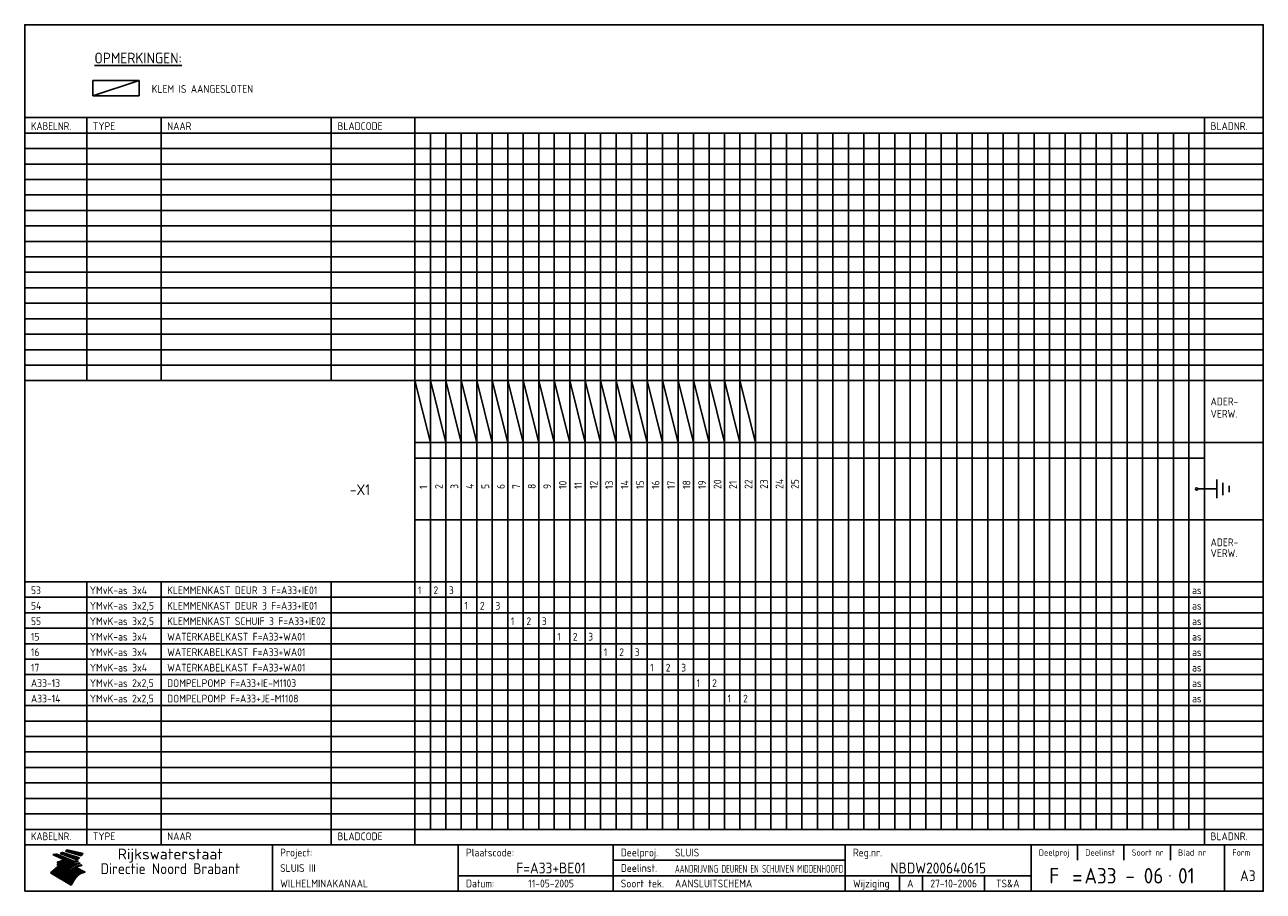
# Model space of a CAD drawing. Extents: x 10 to 410, y 10 to 290.
import ezdxf
from ezdxf.enums import TextEntityAlignment as Align

# ---------------------------------------------------------------- set-up
doc = ezdxf.new("R2010")
doc.units = 0
doc.header["$LTSCALE"] = 10
doc.header["$MEASUREMENT"] = 0
doc.layers.get('0').update_dxf_attribs({"linetype": 'CONTINUOUS'})
for name, color, linetype in [('0-25', 7, 'CONTINUOUS'), ('0-35', 2, 'CONTINUOUS'), ('0-50', 3, 'CONTINUOUS'), ('B-25', 7, 'CONTINUOUS'), ('B-35', 2, 'CONTINUOUS'), ('S-25', 7, 'CONTINUOUS'), ('S-35', 2, 'CONTINUOUS')]:
    doc.layers.add(name, color=color, linetype=linetype)
doc.styles.add('ISO', font='iso.shx')
doc.styles.get("Standard").update_dxf_attribs({"font": 'iso.shx'})

# ---------------------------------------------------------------- blocks, each defined once
blk = doc.blocks.new('rme15')
at = {"layer": '0-25'}
for p, q in [((410, 35), (10, 35)), ((410, 30), (10, 30)), ((350, 25), (350, 20)), ((365, 25), (365, 20)), ((380, 25), (380, 20)), ((200, 20), (275, 20)), ((150, 15), (335, 15)), ((292.5, 15), (292.5, 10)), ((300, 15), (300, 10)), ((320, 15), (320, 10))]:
    blk.add_line(p, q, dxfattribs=at)
at = {"layer": '0-25', "color": 7}
for p, q in [((19.1, 21.89), (25.12, 19)), ((19.1, 21.89), (25.12, 19)), ((19.17, 21.86), (20.7, 21.86)), ((19.29, 21.8), (20.83, 21.8)), ((19.4, 21.75), (20.96, 21.75)), ((19.52, 21.69), (21.09, 21.69)), ((19.64, 21.63), (21.22, 21.63)), ((19.74, 21.92), (20.56, 21.92)), ((19.75, 21.58), (21.36, 21.58)), ((19.87, 21.52), (21.49, 21.52)), ((19.99, 21.47), (21.62, 21.47)), ((20.11, 21.41), (21.75, 21.41)), ((20.22, 21.35), (21.88, 21.35)), ((20.25, 21.97), (20.43, 21.97)), ((20.34, 21.3), (22.02, 21.3)), ((20.38, 21.99), (26.02, 19.59)), ((20.38, 21.99), (26.02, 19.59)), ((20.46, 21.24), (22.15, 21.24)), ((20.57, 21.18), (22.28, 21.18)), ((20.69, 21.13), (22.41, 21.13)), ((20.81, 21.07), (22.55, 21.07)), ((20.92, 21.02), (22.68, 21.02)), ((21.04, 20.96), (22.81, 20.96)), ((21.16, 20.9), (22.94, 20.9)), ((21.27, 20.85), (23.07, 20.85)), ((21.39, 20.79), (23.21, 20.79)), ((21.47, 22.25), (26.83, 20.19)), ((21.47, 22.25), (26.83, 20.19)), ((21.49, 22.25), (23.07, 22.25)), ((21.51, 20.73), (23.34, 20.73)), ((21.6, 22.2), (23.25, 22.2)), ((21.63, 20.68), (23.47, 20.68)), ((21.65, 22.31), (22.89, 22.31)), ((21.74, 20.62), (23.6, 20.62)), ((21.75, 22.14), (23.42, 22.14)), ((21.8, 22.37), (22.71, 22.37)), ((21.86, 20.57), (23.73, 20.57)), ((21.9, 22.08), (23.6, 22.08)), ((21.94, 22.42), (22.53, 22.42)), ((21.98, 20.51), (23.87, 20.51)), ((22.04, 22.03), (23.78, 22.03)), ((22.06, 22.48), (22.36, 22.48)), ((22.09, 20.45), (24, 20.45)), ((22.18, 22.53), (27.65, 20.8)), ((22.18, 22.53), (27.65, 20.8)), ((22.19, 21.97), (23.96, 21.97)), ((22.21, 20.4), (24.13, 20.4)), ((22.33, 20.34), (24.26, 20.34)), ((22.34, 21.92), (24.13, 21.92)), ((22.37, 20), (23.08, 20)), ((22.44, 20.28), (24.4, 20.28)), ((22.48, 21.86), (24.31, 21.86)), ((22.49, 20.06), (23.04, 20.06)), ((22.56, 20.23), (24.53, 20.23)), ((22.61, 20.12), (22.93, 20.12)), ((22.63, 21.8), (24.49, 21.8)), ((22.68, 20.17), (24.66, 20.17)), ((22.71, 20.17), (22.82, 20.17)), ((23.11, 20.02), (22.77, 20.2)), ((23.11, 20.02), (22.77, 20.2)), ((22.78, 21.75), (24.67, 21.75)), ((22.79, 20.12), (24.79, 20.12)), ((22.91, 20.06), (24.92, 20.06)), ((22.92, 21.69), (24.85, 21.69)), ((23.03, 20), (25.06, 20)), ((23.07, 21.63), (25.02, 21.63)), ((23.14, 22.99), (28.22, 21.46)), ((23.14, 22.99), (28.22, 21.46)), ((23.15, 22.98), (25.33, 22.98)), ((23.22, 21.58), (25.2, 21.58)), ((23.23, 23.04), (25.09, 23.04)), ((23.32, 23.1), (24.84, 23.1)), ((23.34, 22.93), (25.57, 22.93)), ((23.36, 21.52), (25.38, 21.52)), ((23.4, 23.15), (24.6, 23.15)), ((23.49, 23.21), (24.36, 23.21)), ((23.51, 21.47), (25.56, 21.47)), ((23.52, 22.87), (25.81, 22.87)), ((23.57, 23.27), (24.12, 23.27)), ((23.64, 23.32), (23.87, 23.32)), ((23.66, 21.41), (25.74, 21.41)), ((23.7, 23.36), (28.82, 22.17)), ((23.7, 23.36), (28.82, 22.17)), ((23.71, 22.82), (26.06, 22.82)), ((23.8, 21.35), (25.91, 21.35)), ((23.9, 22.76), (26.3, 22.76)), ((23.95, 21.3), (26.09, 21.3)), ((24.09, 22.7), (26.54, 22.7)), ((24.09, 21.24), (26.27, 21.24)), ((24.24, 21.18), (26.45, 21.18)), ((24.27, 22.65), (26.78, 22.65)), ((24.39, 21.13), (26.62, 21.13)), ((24.46, 22.59), (27.03, 22.59)), ((24.53, 21.07), (26.8, 21.07)), ((24.65, 22.53), (27.27, 22.53)), ((24.68, 21.02), (26.98, 21.02)), ((24.83, 20.96), (27.16, 20.96)), ((24.84, 22.48), (27.51, 22.48)), ((24.97, 20.9), (27.34, 20.9)), ((25.02, 22.42), (27.75, 22.42)), ((25.12, 20.85), (27.51, 20.85)), ((25.21, 22.37), (28, 22.37)), ((25.27, 20.79), (27.63, 20.79)), ((25.4, 22.31), (28.24, 22.31)), ((25.41, 20.73), (27.57, 20.73)), ((25.56, 20.68), (27.51, 20.68)), ((25.58, 22.25), (28.48, 22.25)), ((25.71, 20.62), (27.44, 20.62)), ((25.77, 22.2), (28.72, 22.2)), ((25.85, 20.57), (27.37, 20.57)), ((25.96, 22.14), (28.79, 22.14)), ((26, 20.51), (27.29, 20.51)), ((26.15, 22.08), (28.75, 22.08)), ((26.15, 20.45), (27.22, 20.45)), ((26.29, 20.4), (27.14, 20.4)), ((26.33, 22.03), (28.71, 22.03)), ((26.44, 20.34), (27.06, 20.34)), ((26.52, 21.97), (28.66, 21.97)), ((26.59, 20.28), (26.97, 20.28)), ((26.71, 21.92), (28.62, 21.92)), ((26.73, 20.23), (26.89, 20.23)), ((26.9, 21.86), (28.57, 21.86)), ((27.08, 21.8), (28.52, 21.8)), ((27.27, 21.75), (28.48, 21.75)), ((27.46, 21.69), (28.43, 21.69)), ((27.65, 21.63), (28.38, 21.63)), ((27.83, 21.58), (28.33, 21.58)), ((28.02, 21.52), (28.28, 21.52)), ((28.21, 21.47), (28.22, 21.47)), ((20.58, 17.88), (18.3, 16)), ((20.58, 17.88), (18.3, 16)), ((24.94, 11.97), (18.3, 16)), ((24.94, 11.97), (18.3, 16)), ((18.31, 16.01), (20.96, 16.01)), ((18.38, 16.07), (21.46, 16.07)), ((18.45, 16.12), (21.88, 16.12)), ((18.52, 16.18), (22.15, 16.18)), ((18.59, 16.23), (22.38, 16.23)), ((18.65, 16.29), (22.58, 16.29)), ((18.72, 16.35), (22.75, 16.35)), ((18.79, 16.4), (22.91, 16.4)), ((18.86, 16.46), (20.6, 16.46)), ((18.93, 16.52), (20.6, 16.52)), ((18.99, 16.57), (20.6, 16.57)), ((19.06, 16.63), (20.6, 16.63)), ((19.13, 16.68), (20.6, 16.68)), ((19.2, 16.74), (20.6, 16.74)), ((19.27, 16.8), (20.6, 16.8)), ((19.33, 16.85), (21.07, 16.85)), ((19.4, 16.91), (21.55, 16.91)), ((19.47, 16.97), (21.88, 16.97)), ((19.54, 17.02), (22.13, 17.02)), ((19.61, 17.08), (22.34, 17.08)), ((19.67, 17.13), (20.6, 17.13)), ((19.74, 17.19), (20.6, 17.19)), ((19.81, 17.25), (20.6, 17.25)), ((19.88, 17.3), (20.6, 17.3)), ((19.95, 17.36), (20.6, 17.36)), ((20.01, 17.42), (20.6, 17.42)), ((20.08, 17.47), (20.93, 17.47)), ((20.15, 17.53), (21.26, 17.53)), ((20.22, 17.58), (21.51, 17.58)), ((20.29, 17.64), (21.72, 17.64)), ((20.35, 17.7), (21.9, 17.7)), ((20.42, 17.75), (22.07, 17.75)), ((20.49, 17.81), (22.22, 17.81)), ((20.56, 17.87), (22.36, 17.87)), ((20.6, 19.11), (20.58, 19.51)), ((20.6, 19.11), (20.58, 19.51)), ((20.58, 19.5), (22.09, 19.5)), ((20.58, 19.44), (21.95, 19.44)), ((20.59, 19.38), (21.79, 19.38)), ((20.59, 19.33), (21.62, 19.33)), ((20.59, 19.27), (21.42, 19.27)), ((20.6, 19.22), (21.2, 19.22)), ((20.6, 19.16), (20.93, 19.16)), ((20.6, 19.11), (20.69, 19.12)), ((20.6, 19.11), (20.69, 19.12)), ((20.6, 18.79), (20.77, 18.81)), ((20.6, 18.79), (20.77, 18.81)), ((20.6, 18.29), (20.6, 18.79)), ((20.6, 18.29), (20.6, 18.79)), ((20.6, 18.77), (22.46, 18.77)), ((20.6, 18.71), (22.33, 18.71)), ((20.6, 18.65), (22.19, 18.65)), ((20.6, 18.6), (22.04, 18.6)), ((20.6, 18.54), (21.87, 18.54)), ((20.6, 18.48), (21.68, 18.48)), ((20.6, 18.43), (21.46, 18.43)), ((20.6, 18.37), (21.21, 18.37)), ((20.6, 18.29), (20.88, 18.32)), ((20.6, 18.29), (20.88, 18.32)), ((20.6, 18.32), (20.87, 18.32)), ((20.6, 17.88), (20.86, 17.91)), ((20.6, 17.88), (20.86, 17.91)), ((20.6, 17.43), (20.97, 17.48)), ((20.6, 17.43), (20.97, 17.48)), ((20.6, 17.43), (20.6, 17.09)), ((20.6, 17.43), (20.6, 17.09)), ((20.6, 17.09), (21.26, 17.16)), ((20.6, 17.09), (21.26, 17.16)), ((20.6, 16.8), (21.37, 16.89)), ((20.6, 16.8), (21.37, 16.89)), ((20.6, 16.8), (20.6, 16.45)), ((20.6, 16.8), (20.6, 16.45)), ((20.6, 16.45), (21.56, 16.56)), ((20.6, 16.45), (21.56, 16.56)), ((20.6, 15.97), (21.67, 16.09)), ((20.6, 15.97), (21.67, 16.09)), ((20.7, 16.46), (23.06, 16.46)), ((20.9, 19.55), (22.23, 19.55)), ((20.9, 18.82), (22.59, 18.82)), ((20.98, 17.92), (22.5, 17.92)), ((21.02, 17.13), (22.53, 17.13)), ((21.19, 19.61), (22.35, 19.61)), ((21.2, 16.52), (23.2, 16.52)), ((21.32, 18.88), (22.71, 18.88)), ((21.32, 17.98), (22.62, 17.98)), ((21.42, 19.67), (22.47, 19.67)), ((21.47, 17.19), (22.7, 17.19)), ((21.59, 18.03), (22.74, 18.03)), ((21.61, 18.93), (22.82, 18.93)), ((21.62, 19.72), (22.59, 19.72)), ((21.72, 16.57), (23.32, 16.57)), ((21.77, 17.25), (22.85, 17.25)), ((21.8, 19.78), (22.69, 19.78)), ((21.8, 18.09), (22.85, 18.09)), ((21.84, 18.99), (22.92, 18.99)), ((21.96, 19.83), (22.79, 19.83)), ((21.99, 18.15), (22.95, 18.15)), ((22.01, 17.3), (22.99, 17.3)), ((22.03, 19.05), (23.03, 19.05)), ((22.1, 16.63), (23.44, 16.63)), ((22.11, 19.89), (22.89, 19.89)), ((22.16, 18.2), (23.05, 18.2)), ((22.21, 19.1), (23.12, 19.1)), ((22.21, 17.36), (23.12, 17.36)), ((22.24, 19.95), (22.99, 19.95)), ((22.31, 18.26), (23.15, 18.26)), ((22.36, 19.16), (23.22, 19.16)), ((22.38, 16.68), (23.56, 16.68)), ((22.39, 17.42), (23.24, 17.42)), ((22.45, 18.32), (23.24, 18.32)), ((22.51, 19.22), (23.3, 19.22)), ((22.56, 17.47), (23.36, 17.47)), ((22.59, 18.37), (23.33, 18.37)), ((22.6, 16.74), (23.66, 16.74)), ((22.64, 19.27), (23.39, 19.27)), ((22.71, 18.43), (23.42, 18.43)), ((22.71, 17.53), (23.47, 17.53)), ((22.77, 19.33), (23.47, 19.33)), ((22.79, 16.8), (23.77, 16.8)), ((22.83, 18.48), (23.5, 18.48)), ((22.84, 17.58), (23.57, 17.58)), ((22.89, 19.38), (23.55, 19.38)), ((22.94, 18.54), (23.58, 18.54)), ((22.96, 16.85), (23.86, 16.85)), ((22.97, 17.64), (23.67, 17.64)), ((23, 19.44), (23.63, 19.44)), ((23.04, 18.6), (23.66, 18.6)), ((23.1, 19.5), (23.72, 19.5)), ((23.1, 17.7), (23.77, 17.7)), ((23.12, 16.91), (23.96, 16.91)), ((23.14, 18.65), (23.74, 18.65)), ((23.15, 19.95), (25.19, 19.95)), ((23.21, 19.55), (23.8, 19.55)), ((23.21, 17.75), (23.86, 17.75)), ((23.21, 16.01), (28.9, 16.01)), ((23.24, 18.71), (23.82, 18.71)), ((23.26, 19.89), (25.32, 19.89)), ((23.26, 16.97), (24.05, 16.97)), ((23.3, 19.61), (23.88, 19.61)), ((23.32, 17.81), (23.95, 17.81)), ((23.33, 18.77), (23.91, 18.77)), ((23.37, 16.07), (29.08, 16.07)), ((23.38, 19.83), (25.45, 19.83)), ((23.39, 19.67), (23.81, 19.67)), ((23.39, 17.02), (24.14, 17.02)), ((23.42, 18.82), (23.99, 18.82)), ((23.42, 17.87), (24.03, 17.87)), ((23.45, 19.7), (23.58, 19.79)), ((23.45, 19.7), (23.58, 19.79)), ((23.48, 19.72), (23.7, 19.72)), ((23.5, 19.78), (25.58, 19.78)), ((23.51, 18.88), (24.07, 18.88)), ((23.51, 16.12), (29.27, 16.12)), ((23.52, 17.92), (24.11, 17.92)), ((23.52, 17.08), (24.22, 17.08)), ((23.54, 18.9), (24.3, 19.42)), ((23.54, 18.9), (24.3, 19.42)), ((23.56, 19.78), (23.59, 19.78)), ((23.56, 19.39), (23.9, 19.62)), ((23.56, 19.39), (23.9, 19.62)), ((23.58, 19.79), (23.9, 19.62)), ((23.58, 19.79), (23.9, 19.62)), ((23.59, 18.93), (24.15, 18.93)), ((23.61, 19.72), (25.72, 19.72)), ((23.62, 17.98), (24.2, 17.98)), ((23.63, 17.13), (24.3, 17.13)), ((23.65, 18.59), (24.62, 19.25)), ((23.65, 18.59), (24.62, 19.25)), ((29.41, 16.17), (23.65, 16.17)), ((23.67, 18.99), (24.23, 18.99)), ((23.71, 18.03), (24.28, 18.03)), ((23.73, 19.67), (25.85, 19.67)), ((23.75, 19.05), (24.32, 19.05)), ((23.75, 17.19), (24.38, 17.19)), ((23.77, 16.23), (29.47, 16.23)), ((23.79, 18.09), (24.36, 18.09)), ((23.83, 19.1), (24.4, 19.1)), ((23.85, 19.61), (25.98, 19.61)), ((23.85, 17.25), (24.46, 17.25)), ((23.88, 18.15), (24.44, 18.15)), ((23.89, 16.29), (29.36, 16.29)), ((23.92, 19.16), (24.48, 19.16)), ((23.94, 18.19), (25.23, 19.07)), ((23.94, 18.19), (25.23, 19.07)), ((23.95, 17.3), (24.55, 17.3)), ((23.96, 19.55), (25.96, 19.55)), ((23.96, 18.2), (24.53, 18.2)), ((24, 19.22), (24.56, 19.22)), ((24, 16.35), (29.24, 16.35)), ((24.04, 18.26), (24.61, 18.26)), ((24.05, 17.36), (24.63, 17.36)), ((24.06, 17.88), (25.34, 18.76)), ((24.06, 17.88), (25.34, 18.76)), ((24.08, 19.5), (25.88, 19.5)), ((24.08, 19.27), (24.58, 19.27)), ((24.11, 16.4), (29.13, 16.4)), ((24.13, 18.32), (24.69, 18.32)), ((24.14, 17.42), (24.71, 17.42)), ((24.16, 19.33), (24.47, 19.33)), ((24.2, 19.44), (25.79, 19.44)), ((24.21, 18.37), (24.77, 18.37)), ((24.21, 16.46), (29.02, 16.46)), ((24.23, 17.47), (24.79, 17.47)), ((24.24, 17.48), (25.52, 18.36)), ((24.24, 17.48), (25.52, 18.36)), ((24.25, 19.38), (24.36, 19.38)), ((24.29, 18.43), (24.85, 18.43)), ((24.3, 19.42), (24.62, 19.25)), ((24.3, 19.42), (24.62, 19.25)), ((24.31, 19.38), (25.71, 19.38)), ((24.31, 17.53), (24.87, 17.53)), ((24.31, 16.52), (28.91, 16.52)), ((24.35, 17.17), (25.64, 18.05)), ((24.35, 17.17), (25.64, 18.05)), ((24.37, 18.48), (24.94, 18.48)), ((24.39, 17.58), (24.96, 17.58)), ((24.4, 16.57), (28.79, 16.57)), ((24.43, 19.33), (25.62, 19.33)), ((24.45, 18.54), (25.02, 18.54)), ((24.47, 17.64), (25.04, 17.64)), ((24.49, 16.63), (28.68, 16.63)), ((24.54, 18.6), (25.1, 18.6)), ((24.55, 19.27), (25.54, 19.27)), ((24.56, 17.7), (25.12, 17.7)), ((24.57, 16.68), (28.57, 16.68)), ((24.62, 18.65), (25.18, 18.65)), ((24.63, 16.72), (25.91, 17.6)), ((24.63, 16.72), (25.91, 17.6)), ((24.64, 17.75), (25.2, 17.75)), ((24.66, 16.74), (28.45, 16.74)), ((24.67, 19.22), (25.45, 19.22)), ((24.7, 18.71), (25.27, 18.71)), ((24.72, 17.81), (25.29, 17.81)), ((24.74, 16.8), (28.34, 16.8)), ((24.78, 19.16), (25.37, 19.16)), ((24.78, 18.77), (25.34, 18.77)), ((24.8, 17.87), (25.37, 17.87)), ((24.82, 16.85), (28.23, 16.85)), ((24.87, 18.82), (25.4, 18.82)), ((24.89, 17.92), (25.45, 17.92)), ((24.9, 19.1), (25.28, 19.1)), ((24.9, 16.91), (28.11, 16.91)), ((24.95, 18.88), (25.45, 18.88)), ((24.97, 17.98), (25.53, 17.98)), ((24.99, 16.97), (28, 16.97)), ((25.02, 19.05), (25.2, 19.05)), ((25.03, 18.93), (25.51, 18.93)), ((25.05, 18.03), (25.61, 18.03)), ((25.07, 17.02), (27.89, 17.02)), ((25.11, 18.99), (25.57, 18.99)), ((26.02, 19.59), (25.12, 19)), ((26.02, 19.59), (25.12, 19)), ((25.13, 18.09), (25.68, 18.09)), ((25.15, 17.08), (27.77, 17.08)), ((25.19, 19.05), (25.63, 19.05)), ((25.21, 18.15), (25.75, 18.15)), ((25.23, 17.13), (27.66, 17.13)), ((25.26, 19.1), (25.7, 19.1)), ((25.3, 18.2), (25.82, 18.2)), ((25.31, 17.19), (27.55, 17.19)), ((25.33, 19.16), (25.77, 19.16)), ((25.38, 18.26), (25.89, 18.26)), ((25.39, 19.22), (25.85, 19.22)), ((25.4, 17.25), (27.43, 17.25)), ((25.46, 18.32), (25.97, 18.32)), ((25.47, 19.27), (25.93, 19.27)), ((25.48, 17.3), (27.32, 17.3)), ((25.54, 19.33), (26.03, 19.33)), ((25.54, 18.37), (26.06, 18.37)), ((25.56, 17.36), (27.21, 17.36)), ((25.62, 18.43), (26.14, 18.43)), ((25.63, 19.38), (26.13, 19.38)), ((25.64, 17.42), (27.1, 17.42)), ((25.7, 18.48), (26.24, 18.48)), ((25.72, 19.44), (26.24, 19.44)), ((25.73, 17.47), (26.98, 17.47)), ((25.79, 18.54), (26.34, 18.54)), ((25.81, 17.53), (26.87, 17.53)), ((25.82, 19.5), (26.36, 19.5)), ((25.89, 18.6), (26.46, 18.6)), ((25.89, 17.58), (26.76, 17.58)), ((25.93, 19.55), (26.53, 19.55)), ((25.96, 17.64), (26.64, 17.64)), ((25.99, 18.65), (26.58, 18.65)), ((26.04, 17.7), (26.59, 17.7)), ((26.06, 19.61), (26.85, 19.61)), ((26.1, 18.71), (26.72, 18.71)), ((26.12, 17.75), (26.67, 17.75)), ((26.2, 17.81), (26.76, 17.81)), ((26.21, 19.67), (27.23, 19.67)), ((26.23, 18.77), (26.89, 18.77)), ((26.29, 17.87), (26.86, 17.87)), ((26.37, 18.82), (27.09, 18.82)), ((26.39, 17.92), (26.97, 17.92)), ((26.44, 19.72), (27.18, 19.72)), ((26.49, 17.98), (27.09, 17.98)), ((26.53, 18.88), (27.34, 18.88)), ((26.56, 17.68), (29.54, 16.2)), ((26.56, 17.68), (29.54, 16.2)), ((26.6, 18.03), (27.22, 18.03)), ((26.72, 18.09), (27.38, 18.09)), ((26.73, 18.93), (27.66, 18.93)), ((26.85, 18.15), (27.56, 18.15)), ((26.99, 18.99), (27.9, 18.99)), ((27, 18.2), (27.8, 18.2)), ((27.13, 19.78), (27.25, 19.64)), ((27.13, 19.78), (27.25, 19.64)), ((27.18, 18.26), (28.13, 18.26)), ((27.26, 19.05), (27.84, 19.05)), ((27.39, 18.32), (28.47, 18.32)), ((27.7, 18.37), (28.49, 18.37)), ((27.78, 19.1), (27.93, 18.96)), ((27.78, 19.1), (27.93, 18.96)), ((28, 18.43), (28.44, 18.43)), ((28.29, 15.83), (29.54, 16.2)), ((28.29, 15.83), (29.54, 16.2)), ((28.39, 18.48), (28.54, 18.32)), ((28.39, 18.48), (28.54, 18.32)), ((29.54, 16.2), (29.45, 16.17)), ((29.54, 16.2), (29.45, 16.17)), ((29.46, 16.18), (29.47, 16.18)), ((18.38, 15.95), (20.6, 15.95)), ((18.47, 15.9), (20.6, 15.9)), ((18.57, 15.84), (20.6, 15.84)), ((18.66, 15.78), (20.6, 15.78)), ((18.75, 15.73), (20.6, 15.73)), ((18.85, 15.67), (20.6, 15.67)), ((18.94, 15.62), (20.6, 15.62)), ((19.03, 15.56), (27.83, 15.56)), ((19.12, 15.5), (27.75, 15.5)), ((19.22, 15.45), (27.66, 15.45)), ((19.31, 15.39), (27.58, 15.39)), ((19.4, 15.33), (27.5, 15.33)), ((19.49, 15.28), (27.43, 15.28)), ((19.59, 15.22), (27.36, 15.22)), ((19.68, 15.17), (27.29, 15.17)), ((19.77, 15.11), (27.22, 15.11)), ((19.86, 15.05), (27.15, 15.05)), ((19.96, 15), (27.09, 15)), ((20.05, 14.94), (27.02, 14.94)), ((20.14, 14.88), (26.96, 14.88)), ((20.24, 14.83), (26.9, 14.83)), ((20.33, 14.77), (26.84, 14.77)), ((20.42, 14.72), (26.79, 14.72)), ((20.51, 14.66), (26.73, 14.66)), ((20.6, 15.97), (20.6, 15.58)), ((20.6, 15.97), (20.6, 15.58)), ((20.6, 15.58), (21.95, 15.73)), ((20.6, 15.58), (21.95, 15.73)), ((20.61, 14.6), (26.68, 14.6)), ((20.7, 14.55), (26.62, 14.55)), ((20.79, 14.49), (26.57, 14.49)), ((20.88, 14.43), (26.52, 14.43)), ((20.94, 15.62), (27.92, 15.62)), ((20.98, 14.38), (26.47, 14.38)), ((21.07, 14.32), (26.42, 14.32)), ((21.16, 14.27), (26.38, 14.27)), ((21.25, 14.21), (26.33, 14.21)), ((21.35, 14.15), (26.29, 14.15)), ((21.44, 14.1), (26.24, 14.1)), ((21.45, 15.67), (28.01, 15.67)), ((21.53, 14.04), (26.2, 14.04)), ((21.63, 13.98), (26.16, 13.98)), ((21.72, 13.93), (26.12, 13.93)), ((21.81, 13.87), (26.08, 13.87)), ((21.9, 13.82), (26.04, 13.82)), ((21.96, 15.73), (28.11, 15.73)), ((22, 13.76), (26, 13.76)), ((22.09, 13.7), (25.96, 13.7)), ((22.18, 13.65), (25.93, 13.65)), ((22.27, 13.59), (25.89, 13.59)), ((22.34, 15.78), (28.21, 15.78)), ((22.37, 13.53), (25.86, 13.53)), ((22.46, 13.48), (25.82, 13.48)), ((22.55, 13.42), (25.79, 13.42)), ((22.62, 15.84), (28.33, 15.84)), ((22.65, 13.37), (25.76, 13.37)), ((22.74, 13.31), (25.73, 13.31)), ((22.83, 13.25), (25.69, 13.25)), ((22.84, 15.9), (28.52, 15.9)), ((22.92, 13.2), (25.66, 13.2)), ((23.02, 13.14), (25.63, 13.14)), ((23.04, 15.95), (28.71, 15.95)), ((23.11, 13.08), (25.59, 13.08)), ((23.2, 13.03), (25.56, 13.03)), ((23.29, 12.97), (25.53, 12.97)), ((23.39, 12.92), (25.5, 12.92)), ((23.48, 12.86), (25.46, 12.86)), ((23.57, 12.8), (25.43, 12.8)), ((23.66, 12.75), (25.4, 12.75)), ((23.76, 12.69), (25.36, 12.69)), ((23.85, 12.63), (25.33, 12.63)), ((23.94, 12.58), (25.3, 12.58)), ((24.04, 12.52), (25.26, 12.52)), ((24.13, 12.47), (25.23, 12.47)), ((24.22, 12.41), (25.2, 12.41)), ((24.31, 12.35), (25.17, 12.35)), ((24.41, 12.3), (25.13, 12.3)), ((24.5, 12.24), (25.1, 12.24)), ((24.59, 12.18), (25.07, 12.18)), ((24.68, 12.13), (25.03, 12.13)), ((24.78, 12.07), (25, 12.07)), ((24.87, 12.02), (24.97, 12.02)), ((24.94, 11.97), (25.81, 13.45)), ((24.94, 11.97), (25.81, 13.45))]:
    blk.add_line(p, q, dxfattribs=at)
for centre, radius, start, end in [((19.15, 29.7), 7.8, 269.6055, 279.0886), ((19.15, 29.7), 7.8, 269.6055, 279.0886), ((19.93, 25.38), 5.91, 276.3402, 298.7463), ((19.93, 25.38), 5.91, 276.3402, 298.7463), ((19.84, 25.09), 6.03, 278.129, 302.868), ((19.84, 25.09), 6.03, 278.129, 302.868), ((19.84, 27.26), 5.27, 288.0217, 296.3084), ((19.84, 27.26), 5.27, 288.0217, 296.3084), ((20.49, 27.56), 5.28, 300.0654, 307.393), ((20.49, 27.56), 5.28, 300.0654, 307.393), ((24.11, 24.7), 5.26, 301.1147, 312.2814), ((24.11, 24.7), 5.26, 301.1147, 312.2814), ((21.95, 27.32), 8.59, 316.9248, 323.1399), ((21.95, 27.32), 8.59, 316.9248, 323.1399), ((20.21, 23.78), 5.91, 273.6149, 304.3803), ((20.21, 23.78), 5.91, 273.6149, 304.3803), ((20.35, 24.56), 5.76, 274.164, 302.5474), ((20.35, 24.56), 5.76, 274.164, 302.5474), ((20.05, 24.28), 6.02, 277.9472, 305.7139), ((20.05, 24.28), 6.02, 277.9472, 305.7139), ((20.04, 23.49), 6.09, 278.8115, 306.4242), ((20.04, 23.49), 6.09, 278.8115, 306.4242), ((20.53, 23.07), 5.96, 277.0519, 304.973), ((20.53, 23.07), 5.96, 277.0519, 304.973), ((20.72, 22.76), 5.91, 276.3402, 304.3803), ((20.72, 22.76), 5.91, 276.3402, 304.3803), ((21.06, 22.34), 5.81, 274.9043, 303.1745), ((21.06, 22.34), 5.81, 274.9043, 303.1745), ((20.82, 22.06), 6.04, 278.1111, 305.8489), ((20.82, 22.06), 6.04, 278.1111, 305.8489), ((21.3, 21.6), 5.91, 276.3402, 304.3803), ((21.3, 21.6), 5.91, 276.3402, 304.3803), ((27.05, 17.17), 2.63, 107.4286, 133.7799), ((27.05, 17.17), 2.63, 107.4286, 133.7799), ((27.45, 16.91), 2.81, 110.4143, 138.7411), ((27.45, 16.91), 2.81, 110.4143, 138.7411), ((27.57, 15.64), 3.4, 98.1566, 126.9045), ((27.57, 15.64), 3.4, 98.1566, 126.9045), ((27.91, 15.54), 3.39, 100.5835, 132.088), ((27.91, 15.54), 3.39, 100.5835, 132.088), ((28.21, 14.74), 3.67, 95.7581, 128.7216), ((28.21, 14.74), 3.67, 95.7581, 128.7216), ((27.01, 16.84), 2.93, 87.7348, 104.8316), ((27.01, 16.84), 2.93, 87.7348, 104.8316), ((27.37, 15.71), 3.93, 91.7838, 103.2817), ((27.37, 15.71), 3.93, 91.7838, 103.2817), ((28.4, 15.05), 3.21, 96.3886, 125.0052), ((28.4, 15.05), 3.21, 96.3886, 125.0052), ((27.82, 16.31), 2.8, 90.634, 105.1984), ((27.82, 16.31), 2.8, 90.634, 105.1984), ((28.19, 15.04), 3.93, 93.8342, 103.2817), ((28.19, 15.04), 3.93, 93.8342, 103.2817), ((28.58, 15.69), 2.8, 93.8141, 105.1984), ((28.58, 15.69), 2.8, 93.8141, 105.1984), ((28.95, 14.41), 3.93, 96.0135, 103.2817), ((28.95, 14.41), 3.93, 96.0135, 103.2817), ((31.24, 10.26), 6.3, 117.9568, 149.6251), ((31.24, 10.26), 6.3, 117.9568, 149.6251)]:
    blk.add_arc(centre, radius, start, end, dxfattribs=at)
at = {"layer": '0-35'}
for p, q in [((90, 25), (90, 10)), ((150, 25), (150, 10)), ((200, 25), (200, 10)), ((275, 25), (275, 10)), ((335, 25), (335, 10)), ((397.5, 25), (397.5, 10))]:
    blk.add_line(p, q, dxfattribs=at)
at = {"layer": '0-50'}
for p, q in [((10, 25), (410, 25)), ((348.75, 15), (351.25, 15)), ((348.75, 13.5), (351.25, 13.5))]:
    blk.add_line(p, q, dxfattribs=at)
blk.add_lwpolyline([(10, 10), (410, 10), (410, 290), (10, 290)], close=True, dxfattribs=at)
at = {"layer": '0-50', "const_width": 0.25}
blk.add_lwpolyline([(379.75, 15, 1), (380, 15, 1)], format="xyb", close=True, dxfattribs=at)
at = {"layer": '0-25', "style": 'ISO'}
for s, height, p in [('Project:', 2.5, (92.5, 22.5)), ('Plaatscode:', 2.5, (152.5, 22.5)), ('Deelproj.', 2.5, (202.5, 22.5)), ('Reg.nr.', 2.5, (277.5, 22.5)), ('Deelproj', 2, (337.5, 22.5)), ('Deelinst', 2, (352.5, 22.5)), ('Soort nr', 2, (367.5, 22.5)), ('Blad nr', 2, (382.5, 22.5)), ('Form', 2, (400, 22.5)), ('Deelinst.', 2.5, (202.5, 17.5)), ('Datum:', 2.5, (152.5, 12.5)), ('Soort tek.', 2.5, (202.5, 12.5)), ('Wijziging', 2.5, (277.5, 12.5))]:
    blk.add_text(s, height=height, dxfattribs=at).set_placement(p, align=Align.MIDDLE_LEFT)
for tag, height, p in [('N', 2.5, (220, 22.5)), ('B', 2.5, (92.5, 17.5)), ('P', 1.8, (220, 17.5)), ('C', 2.5, (92.5, 12.5)), ('U', 2.5, (220, 12.5)), ('REV', 2.5, (295, 12.5))]:
    blk.add_attdef(tag, text='', height=height, dxfattribs=at).set_placement(p, align=Align.MIDDLE_LEFT)
for tag, p in [('W', (180, 12.5)), ('Z', (310, 12.5)), ('Y', (327.5, 12.5))]:
    blk.add_attdef(tag, text='', height=2.5, dxfattribs=at).set_placement(p, align=Align.MIDDLE)
at = {"layer": '0-35', "style": 'ISO', "width": 1.182609}
blk.add_text('Rijkswaterstaat', height=3.5, dxfattribs=at).set_placement((40, 20.28), (74, 20.28), align=Align.FIT)
at = {"layer": '0-35', "color": 2, "style": 'ISO', "width": 1.016949}
blk.add_text('Directie Noord Brabant', height=3.5, dxfattribs=at).set_placement((34.5, 15.53), (79.5, 15.53), align=Align.FIT)
at = {"layer": '0-35', "style": 'ISO'}
blk.add_attdef('X', text='', height=3.5, dxfattribs=at).set_placement((180, 17.5), align=Align.MIDDLE_CENTER)
blk.add_attdef('RNR', text='', height=3.5, dxfattribs=at).set_placement((305, 17.5), align=Align.MIDDLE)
blk.add_attdef('FORM', text='', height=3.5, dxfattribs=at).set_placement((402.5, 15), align=Align.MIDDLE_LEFT)
at = {"layer": '0-50', "style": 'ISO'}
for tag, p in [('M', (342.5, 15)), ('O', (365, 15))]:
    blk.add_attdef(tag, text='', height=5, dxfattribs=at).set_placement(p, align=Align.MIDDLE)
blk.add_attdef('Q', text='', height=5, dxfattribs=at).set_placement((382.5, 15), align=Align.MIDDLE_LEFT)

msp = doc.modelspace()

# ---------------------------------------------------------------- linework, layer by layer
at = {"layer": 'S-25'}
for p, q in [((32, 272), (32, 267)), ((47, 272), (32, 272)), ((32, 267), (47, 272)), ((47, 267), (47, 272)), ((32, 267), (47, 267)), ((10, 260), (410, 260)), ((10, 255), (410, 255)), ((141, 255), (141, 175)), ((146, 255), (146, 175)), ((151, 255), (151, 175)), ((156, 255), (156, 175)), ((161, 255), (161, 30)), ((166, 255), (166, 175)), ((171, 255), (171, 175)), ((176, 255), (176, 175)), ((181, 255), (181, 175)), ((186, 255), (186, 30)), ((191, 255), (191, 175)), ((196, 255), (196, 175)), ((201, 255), (201, 175)), ((206, 255), (206, 175)), ((211, 255), (211, 30)), ((216, 255), (216, 175)), ((221, 255), (221, 175)), ((226, 255), (226, 175)), ((231, 255), (231, 175)), ((236, 255), (236, 30)), ((241, 255), (241, 175)), ((246, 255), (246, 175)), ((251, 255), (251, 175)), ((256, 255), (256, 175)), ((261, 255), (261, 30)), ((266, 255), (266, 175)), ((271, 255), (271, 175)), ((276, 255), (276, 175)), ((281, 255), (281, 175)), ((286, 255), (286, 30)), ((291, 255), (291, 175)), ((296, 255), (296, 175)), ((301, 255), (301, 175)), ((306, 255), (306, 175)), ((311, 255), (311, 30)), ((316, 255), (316, 175)), ((321, 255), (321, 175)), ((326, 255), (326, 175)), ((331, 255), (331, 175)), ((336, 255), (336, 30)), ((341, 255), (341, 175)), ((346, 255), (346, 175)), ((351, 255), (351, 175)), ((356, 255), (356, 175)), ((361, 255), (361, 30)), ((366, 255), (366, 175)), ((371, 255), (371, 175)), ((376, 255), (376, 175)), ((381, 255), (381, 175)), ((386, 255), (386, 30)), ((10, 250), (410, 250)), ((10, 245), (410, 245)), ((10, 240), (410, 240)), ((10, 235), (410, 235)), ((10, 230), (410, 230)), ((10, 225), (410, 225)), ((10, 220), (410, 220)), ((10, 215), (410, 215)), ((10, 210), (410, 210)), ((10, 205), (410, 205)), ((10, 200), (410, 200)), ((10, 195), (410, 195)), ((10, 190), (410, 190)), ((10, 185), (410, 185)), ((10, 180), (410, 180)), ((10, 175), (410, 175)), ((141, 155), (136, 175)), ((141, 175), (141, 110)), ((146, 155), (141, 175)), ((146, 175), (146, 110)), ((151, 155), (146, 175)), ((151, 175), (151, 110)), ((156, 155), (151, 175)), ((156, 175), (156, 110)), ((161, 155), (156, 175)), ((166, 155), (161, 175)), ((166, 175), (166, 110)), ((171, 155), (166, 175)), ((171, 175), (171, 110)), ((176, 155), (171, 175)), ((176, 175), (176, 110)), ((181, 155), (176, 175)), ((181, 175), (181, 110)), ((186, 155), (181, 175)), ((191, 155), (186, 175)), ((191, 175), (191, 110)), ((196, 155), (191, 175)), ((196, 175), (196, 110)), ((201, 155), (196, 175)), ((201, 175), (201, 110)), ((206, 155), (201, 175)), ((206, 175), (206, 110)), ((211, 155), (206, 175)), ((216, 155), (211, 175)), ((216, 175), (216, 110)), ((221, 155), (216, 175)), ((221, 175), (221, 110)), ((226, 155), (221, 175)), ((226, 175), (226, 110)), ((231, 155), (226, 175)), ((231, 175), (231, 110)), ((236, 155), (231, 175)), ((241, 155), (236, 175)), ((241, 175), (241, 110)), ((246, 155), (241, 175)), ((246, 175), (246, 110)), ((251, 175), (251, 110)), ((256, 175), (256, 110)), ((266, 175), (266, 110)), ((271, 175), (271, 110)), ((276, 175), (276, 110)), ((281, 175), (281, 110)), ((291, 175), (291, 110)), ((296, 175), (296, 110)), ((301, 175), (301, 110)), ((306, 175), (306, 110)), ((316, 175), (316, 110)), ((321, 175), (321, 110)), ((326, 175), (326, 110)), ((331, 175), (331, 110)), ((341, 175), (341, 110)), ((346, 175), (346, 110)), ((351, 175), (351, 110)), ((356, 175), (356, 110)), ((366, 175), (366, 110)), ((371, 175), (371, 110)), ((376, 175), (376, 110)), ((381, 175), (381, 110)), ((136, 150), (391, 150)), ((389, 140), (395, 140)), ((395, 143), (395, 137)), ((397, 142), (397, 138)), ((399, 141), (399, 139)), ((10, 110), (410, 110)), ((141, 110), (141, 30)), ((146, 110), (146, 30)), ((151, 110), (151, 30)), ((156, 110), (156, 30)), ((166, 110), (166, 30)), ((171, 110), (171, 30)), ((176, 110), (176, 30)), ((181, 110), (181, 30)), ((191, 110), (191, 30)), ((196, 110), (196, 30)), ((201, 110), (201, 30)), ((206, 110), (206, 30)), ((216, 110), (216, 30)), ((221, 110), (221, 30)), ((226, 110), (226, 30)), ((231, 110), (231, 30)), ((241, 110), (241, 30)), ((246, 110), (246, 30)), ((251, 110), (251, 30)), ((256, 110), (256, 30)), ((266, 110), (266, 30)), ((271, 110), (271, 30)), ((276, 110), (276, 30)), ((281, 110), (281, 30)), ((291, 110), (291, 30)), ((296, 110), (296, 30)), ((301, 110), (301, 30)), ((306, 110), (306, 30)), ((316, 110), (316, 30)), ((321, 110), (321, 30)), ((326, 110), (326, 30)), ((331, 110), (331, 30)), ((341, 110), (341, 30)), ((346, 110), (346, 30)), ((351, 110), (351, 30)), ((356, 110), (356, 30)), ((366, 110), (366, 30)), ((371, 110), (371, 30)), ((376, 110), (376, 30)), ((381, 110), (381, 30)), ((10, 105), (410, 105)), ((10, 100), (410, 100)), ((10, 95), (410, 95)), ((10, 90), (410, 90)), ((10, 85), (410, 85)), ((10, 80), (410, 80)), ((10, 75), (410, 75)), ((10, 70), (410, 70)), ((10, 65), (410, 65)), ((10, 60), (410, 60)), ((10, 55), (410, 55)), ((10, 50), (410, 50)), ((10, 45), (410, 45)), ((10, 40), (410, 40)), ((10, 35), (410, 35)), ((10, 30), (410, 30))]:
    msp.add_line(p, q, dxfattribs=at)
for start, end in [(0, 180), (180, 0)]:
    msp.add_arc((388.5, 140), 0.375, start, end, dxfattribs=at)
at = {"layer": 'S-35'}
for p, q in [((30, 260), (30, 175)), ((54, 260), (54, 175)), ((109, 260), (109, 175)), ((136, 260), (136, 25)), ((391, 260), (391, 25)), ((136, 155), (410, 155)), ((136, 130), (410, 130)), ((30, 110), (30, 25)), ((54, 110), (54, 25)), ((109, 110), (109, 25))]:
    msp.add_line(p, q, dxfattribs=at)

# ---------------------------------------------------------------- block references
ref = msp.add_blockref('rme15', (0, 0))
ref.add_attrib('B', 'SLUIS III', dxfattribs={"layer": '0-25', "height": 2.5, "style": 'ISO'}).set_placement((92.5, 17.5), align=Align.MIDDLE_LEFT)
ref.add_attrib('C', 'WILHELMINAKANAAL', dxfattribs={"layer": '0-25', "height": 2.5, "style": 'ISO'}).set_placement((92.5, 12.5), align=Align.MIDDLE_LEFT)
ref.add_attrib('N', 'SLUIS', dxfattribs={"layer": '0-25', "height": 2.5, "style": 'ISO'}).set_placement((220, 22.5), align=Align.MIDDLE_LEFT)
ref.add_attrib('U', 'AANSLUITSCHEMA', dxfattribs={"layer": '0-25', "height": 2.5, "style": 'ISO'}).set_placement((220, 12.5), align=Align.MIDDLE_LEFT)
ref.add_attrib('M', 'F', dxfattribs={"layer": '0-50', "height": 5, "style": 'ISO'}).set_placement((342.5, 15), align=Align.MIDDLE)
ref.add_attrib('O', 'A33 - 06', dxfattribs={"layer": '0-50', "height": 5, "style": 'ISO'}).set_placement((365, 15), align=Align.MIDDLE)
ref.add_attrib('Q', '01', dxfattribs={"layer": '0-50', "height": 5, "style": 'ISO'}).set_placement((382.5, 15), align=Align.MIDDLE_LEFT)
ref.add_attrib('X', 'F=A33+BE01', dxfattribs={"layer": '0-35', "height": 3.5, "style": 'ISO'}).set_placement((180, 17.5), align=Align.MIDDLE_CENTER)
ref.add_attrib('RNR', 'NBDW200640615', dxfattribs={"layer": '0-35', "height": 3.5, "style": 'ISO'}).set_placement((305, 17.5), align=Align.MIDDLE)
ref.add_attrib('W', '11-05-2005', dxfattribs={"layer": '0-25', "height": 2.5, "style": 'ISO'}).set_placement((180, 12.5), align=Align.MIDDLE)
ref.add_attrib('FORM', 'A3', dxfattribs={"layer": '0-35', "height": 3.5, "style": 'ISO'}).set_placement((402.5, 15), align=Align.MIDDLE_LEFT)
ref.add_attrib('REV', 'A', dxfattribs={"layer": '0-25', "height": 2.5, "style": 'ISO'}).set_placement((295, 12.5), align=Align.MIDDLE_LEFT)
ref.add_attrib('Z', '27-10-2006', dxfattribs={"layer": '0-25', "height": 2.5, "style": 'ISO'}).set_placement((310, 12.5), align=Align.MIDDLE)
ref.add_attrib('Y', 'TS&A', dxfattribs={"layer": '0-25', "height": 2.5, "style": 'ISO'}).set_placement((327.5, 12.5), align=Align.MIDDLE)

# ---------------------------------------------------------------- texts
at = {"layer": 'B-25'}
for s, p in [('KLEM IS AANGESLOTEN', (51, 268)), ('TYPE', (32, 256)), ('NAAR', (56, 256)), ('BLADCODE', (111, 256)), ('BLADNR.', (393, 256)), ('ADER-', (393, 167)), ('VERW.', (393, 163)), ('ADER-', (393, 121.5)), ('VERW.', (393, 118)), ('53', (12, 106)), ('YMvK-as 3x4', (31, 106)), ('KLEMMENKAST DEUR 3 F=A33+IE01', (56, 106)), ('1', (137, 106)), ('2', (142, 106)), ('3', (147, 106)), ('as', (387, 106)), ('54', (12, 101)), ('YMvK-as 3x2,5', (31, 101)), ('KLEMMENKAST DEUR 3 F=A33+IE01', (56, 101)), ('1', (152, 101)), ('2', (157, 101)), ('3', (162, 101)), ('as', (387, 101)), ('55', (12, 96)), ('YMvK-as 3x2,5', (31, 96)), ('KLEMMENKAST SCHUIF 3 F=A33+IE02', (56, 96)), ('1', (167, 96)), ('2', (172, 96)), ('3', (177, 96)), ('as', (387, 96)), ('15', (12, 91)), ('YMvK-as 3x4', (31, 91)), ('WATERKABELKAST F=A33+WA01', (56, 91)), ('1', (182, 91)), ('2', (187, 91)), ('3', (192, 91)), ('as', (387, 91)), ('16', (12, 86)), ('YMvK-as 3x4', (31, 86)), ('WATERKABELKAST F=A33+WA01', (56, 86)), ('1', (197, 86)), ('2', (202, 86)), ('3', (207, 86)), ('as', (387, 86)), ('17', (12, 81)), ('YMvK-as 3x4', (31, 81)), ('WATERKABELKAST F=A33+WA01', (56, 81)), ('1', (212, 81)), ('2', (217, 81)), ('3', (222, 81)), ('as', (387, 81)), ('A33-13', (12, 76)), ('YMvK-as 2x2,5', (31, 76)), ('DOMPELPOMP F=A33+IE-M1103', (56, 76)), ('1', (227, 76)), ('2', (232, 76)), ('as', (387, 76)), ('A33-14', (12, 71)), ('YMvK-as 2x2,5', (31, 71)), ('DOMPELPOMP F=A33+JE-M1108', (56, 71)), ('1', (237, 71)), ('2', (242, 71)), ('as', (387, 71)), ('TYPE', (32, 26.5)), ('NAAR', (56, 26.5)), ('BLADCODE', (111, 26.5)), ('BLADNR.', (393, 26.5))]:
    msp.add_text(s, height=2.5, dxfattribs=at).set_placement(p)
at = {"layer": 'B-25', "width": 1.070588}
for p, p2 in [((12, 256), (25, 256)), ((12, 26.5), (25, 26.5))]:
    msp.add_text('KABELNR.', height=2.5, dxfattribs=at).set_placement(p, p2, align=Align.FIT)
at = {"layer": 'B-25'}
for s, p in [('1', (140, 140)), ('2', (145, 140)), ('3', (150, 140)), ('4', (155, 140)), ('5', (160, 140)), ('6', (165, 140)), ('7', (170, 140)), ('8', (175, 140)), ('9', (180, 140)), ('10', (185, 140)), ('11', (190, 140)), ('12', (195, 140)), ('13', (200, 140)), ('14', (205, 140)), ('15', (210, 140)), ('16', (215, 140)), ('17', (220, 140)), ('18', (225, 140)), ('19', (230, 140)), ('20', (235, 140)), ('21', (240, 140)), ('22', (245, 140)), ('23', (250, 140)), ('24', (255, 140)), ('25', (260, 140))]:
    msp.add_text(s, height=2.5, rotation=90, dxfattribs=at).set_placement(p)
at = {"layer": 'B-25', "style": 'ISO', "width": 0.793392}
msp.add_text('AANDRIJVING DEUREN EN SCHUIVEN MIDDENHOOFD', height=2.5, dxfattribs=at).set_placement((220, 16), (274.4, 16), align=Align.FIT)
at = {"layer": 'B-35'}
for s, p in [('%%UOPMERKINGEN:', (32.5, 277.5)), ('-X1', (115, 138))]:
    msp.add_text(s, height=3.5, dxfattribs=at).set_placement(p)

doc.saveas('drawing.dxf')
